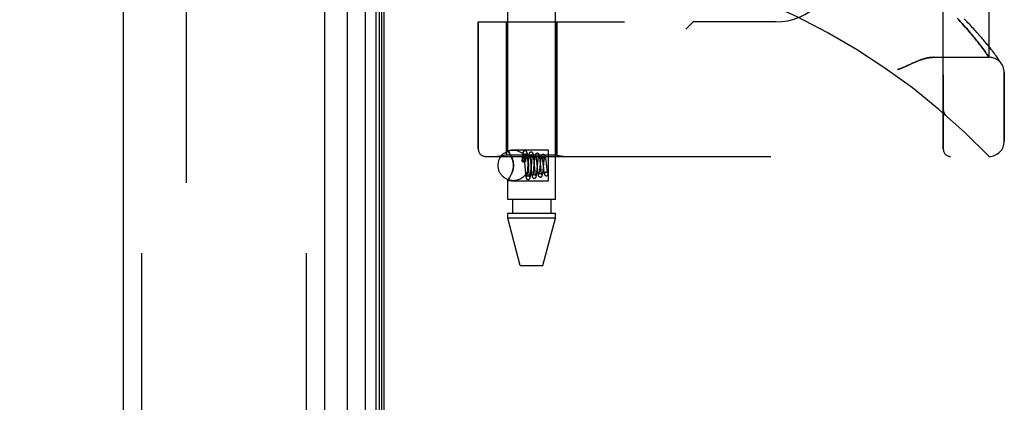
# Model space of a CAD drawing. Header units: inches. Extents: x 0 to 212, y 0 to 138.
# Tile 240 of 256: x 108.29 to 112.32, y 56.81 to 58.37. Entities that reach past the tile are written whole.
import ezdxf

# ---------------------------------------------------------------- set-up
doc = ezdxf.new("R2010")
doc.units = ezdxf.units.IN
doc.header["$LTSCALE"] = 11.6875
doc.header["$MEASUREMENT"] = 0
doc.linetypes.add('HIDDEN', pattern=[0.2, 0.1, -0.1])
doc.layers.get('0').update_dxf_attribs({"linetype": 'CONTINUOUS'})
for name, color, linetype in [('DEFAULT_2', 8, 'HIDDEN'), ('DIMENSIONS', 7, 'CONTINUOUS'), ('LEFTHAND_DOOR_ASSEMBLY', 7, 'CONTINUOUS'), ('RIGHTHAND_DOOR_ASSEMBLY', 7, 'CONTINUOUS')]:
    doc.layers.add(name, color=color, linetype=linetype)
doc.styles.get("Standard").update_dxf_attribs({"font": 'arial.ttf'})
doc.dimstyles.new('DIMSTYLE_1', dxfattribs={"dimtxt": 0.9375, "dimasz": 1.25, "dimexe": 0.09, "dimexo": 0.07, "dimgap": 0.0375, "dimtad": 0, "dimtih": 1, "dimtoh": 1, "dimzin": 4, "dimdsep": 46, "dimtxsty": 'Standard', "dimblk": '_FILLED', "dimblk1": '_FILLED', "dimblk2": '_FILLED', "dimcen": 0.09, "dimadec": 3, "dimazin": 1, "dimtfac": 1, "dimtdec": 3, "dimtofl": 0, "dimtmove": 0, "dimatfit": 3, "dimldrblk": '_FILLED', "dimfxl": 0, "dimtolj": 1, "dimtzin": 4, "dimarcsym": 0})

# ---------------------------------------------------------------- blocks, each defined once
blk = doc.blocks.new('_FILLED')
at = {"color": 0, "linetype": 'ByBlock'}
blk.add_solid([(0, 0), (-1, 0.2), (-1, -0.2)], dxfattribs=at)
blk = doc.blocks.new('*D12')
at = {"layer": 'DIMENSIONS', "color": 2, "linetype": 'Continuous'}
for p, q in [((109.0088, 97.5397), (104.7621, 97.5397)), ((105.8871, 97.5397), (105.8871, 68.4772)), ((105.8871, 37.5397), (105.8871, 66.6022)), ((109.0198, 37.5397), (104.7621, 37.5397))]:
    blk.add_line(p, q, dxfattribs=at)
at = {"layer": 'DIMENSIONS', "color": 2, "linetype": 'Continuous', "xscale": 1.25, "yscale": 1.25, "zscale": 1.25}
for p, rotation in [((105.8871, 97.5397), 90), ((105.8871, 37.5397), 270)]:
    blk.add_blockref('_FILLED', p, dxfattribs=dict(at, rotation=rotation))
at = {"layer": 'DIMENSIONS', "color": 2, "linetype": 'Continuous', "insert": (105.8871, 68.0084), "char_height": 0.9375, "width": 3.276022, "attachment_point": 2, "line_spacing_factor": 0.9}
blk.add_mtext('60.00', dxfattribs=at)

msp = doc.modelspace()

# ---------------------------------------------------------------- linework, layer by layer
at = {"color": 3, "linetype": 'Continuous'}
msp.add_line((109.7798, 37.6437), (109.7798, 97.4357), dxfattribs=at)
at = {"layer": 'DEFAULT_2', "color": 8, "linetype": 'HIDDEN'}
msp.add_line((108.9673, 96.2741), (108.9673, 38.8052), dxfattribs=at)
at = {"layer": 'LEFTHAND_DOOR_ASSEMBLY', "color": 8, "linetype": 'HIDDEN'}
for p, q in [((108.7848, 97.1547), (108.7848, 37.9247)), ((109.4598, 97.1547), (109.4598, 37.9247)), ((112.0713, 57.8434), (112.0713, 60.4859)), ((112.2588, 58.2197), (112.2588, 60.1097)), ((110.7338, 59.9647), (110.7338, 58.3647)), ((111.0463, 59.9647), (111.0463, 58.3647)), ((110.1651, 58.3647), (110.7638, 58.3647)), ((110.1651, 58.3647), (110.1651, 57.8434)), ((110.2808, 58.3647), (110.2808, 57.8187)), ((110.4868, 58.3647), (110.4868, 57.8187)), ((111.0463, 58.3647), (111.0163, 58.3347)), ((111.3838, 58.3647), (111.0463, 58.3647)), ((112.1347, 58.3729), (112.1276, 58.3804)), ((112.1415, 58.3656), (112.1347, 58.3729)), ((112.148, 58.3585), (112.1415, 58.3656)), ((112.1542, 58.3517), (112.148, 58.3585)), ((112.1601, 58.3451), (112.1542, 58.3517)), ((112.1658, 58.3387), (112.1601, 58.3451)), ((112.1712, 58.3325), (112.1658, 58.3387)), ((112.1765, 58.3265), (112.1712, 58.3325)), ((112.1815, 58.3206), (112.1765, 58.3265)), ((112.1863, 58.3149), (112.1815, 58.3206)), ((112.1909, 58.3094), (112.1863, 58.3149)), ((112.1953, 58.3041), (112.1909, 58.3094)), ((112.1995, 58.2989), (112.1953, 58.3041)), ((112.2036, 58.2939), (112.1995, 58.2989)), ((112.2075, 58.2891), (112.2036, 58.2939)), ((112.2112, 58.2844), (112.2075, 58.2891)), ((112.2148, 58.2798), (112.2112, 58.2844)), ((112.2457, 58.2797), (112.2392, 58.2875)), ((112.2182, 58.2754), (112.2148, 58.2798)), ((112.2215, 58.2711), (112.2182, 58.2754)), ((112.2247, 58.267), (112.2215, 58.2711)), ((112.2292, 58.261), (112.2247, 58.267)), ((112.2334, 58.2554), (112.2292, 58.261)), ((112.2373, 58.2501), (112.2334, 58.2554)), ((112.241, 58.2451), (112.2373, 58.2501)), ((112.2444, 58.2404), (112.241, 58.2451)), ((112.2517, 58.2723), (112.2457, 58.2797)), ((112.2574, 58.2652), (112.2517, 58.2723)), ((112.2628, 58.2585), (112.2574, 58.2652)), ((112.2677, 58.2522), (112.2628, 58.2585)), ((112.2724, 58.2461), (112.2677, 58.2522)), ((112.2767, 58.2405), (112.2724, 58.2461)), ((112.0308, 58.2197), (112.2588, 58.2197)), ((112.2475, 58.236), (112.2444, 58.2404)), ((112.2503, 58.232), (112.2475, 58.236)), ((112.2534, 58.2275), (112.2503, 58.232)), ((112.2563, 58.2234), (112.2534, 58.2275)), ((112.2582, 58.2206), (112.2563, 58.2234)), ((112.2807, 58.2351), (112.2767, 58.2405)), ((112.2843, 58.2301), (112.2807, 58.2351)), ((112.2877, 58.2254), (112.2843, 58.2301)), ((112.2908, 58.2211), (112.2877, 58.2254)), ((112.2937, 58.2171), (112.2908, 58.2211)), ((112.2963, 58.2134), (112.2937, 58.2171)), ((112.2986, 58.21), (112.2963, 58.2134)), ((112.3008, 58.2069), (112.2986, 58.21)), ((112.3035, 58.2028), (112.3008, 58.2069)), ((112.3058, 58.1994), (112.3035, 58.2028)), ((112.3082, 58.1958), (112.3058, 58.1994)), ((112.3102, 58.1927), (112.3082, 58.1958)), ((112.3213, 57.8759), (112.3213, 58.1572)), ((112.0713, 58.0047), (112.0713, 58.0002)), ((112.0814, 57.9822), (112.0816, 57.9821)), ((110.1951, 57.8134), (112.2588, 57.8134)), ((110.2808, 57.8187), (110.2433, 57.8134)), ((110.4868, 57.8187), (110.2808, 57.8187)), ((110.4868, 57.8187), (110.5243, 57.8134))]:
    msp.add_line(p, q, dxfattribs=at)
for points in [[(112.2392, 58.2875), (112.2358, 58.2915), (112.2323, 58.2956), (112.2287, 58.2998), (112.225, 58.3041), (112.2212, 58.3084), (112.2173, 58.3129), (112.2133, 58.3174), (112.2092, 58.322), (112.205, 58.3267), (112.2006, 58.3314), (112.1962, 58.3363), (112.1916, 58.3412), (112.1869, 58.3462), (112.1821, 58.3512), (112.1772, 58.3564), (112.1722, 58.3616), (112.1671, 58.3668), (112.1619, 58.3721), (112.1565, 58.3775)], [(112.0308, 58.2197), (112.0292, 58.2197), (112.0276, 58.2196), (112.0259, 58.2196), (112.0243, 58.2195), (112.0226, 58.2193), (112.0208, 58.2192), (112.0191, 58.219), (112.0172, 58.2188), (112.0154, 58.2186), (112.0135, 58.2183), (112.0116, 58.218), (112.0096, 58.2177), (112.0076, 58.2173), (112.0056, 58.2169), (112.0035, 58.2164), (112.0014, 58.216), (111.9992, 58.2154), (111.997, 58.2149), (111.9947, 58.2143), (111.9924, 58.2136), (111.99, 58.2129), (111.9876, 58.2122), (111.9851, 58.2114), (111.9825, 58.2105), (111.9799, 58.2097), (111.9772, 58.2087), (111.9745, 58.2077), (111.9716, 58.2066), (111.9687, 58.2055), (111.9657, 58.2043), (111.9625, 58.203), (111.9593, 58.2016), (111.9559, 58.2002), (111.9524, 58.1987), (111.9488, 58.1971), (111.945, 58.1953), (111.941, 58.1935), (111.924, 58.1856)], [(112.2588, 58.2197), (112.2588, 58.2197), (112.2582, 58.2206)], [(111.924, 58.1856), (111.9201, 58.1838), (111.9165, 58.1821), (111.9131, 58.1806), (111.9099, 58.1792), (111.9069, 58.1779), (111.9041, 58.1768), (111.9014, 58.1757), (111.899, 58.1747), (111.8966, 58.1739), (111.8943, 58.173), (111.8921, 58.1723), (111.89, 58.1716), (111.8879, 58.1709), (111.8858, 58.1703), (111.8838, 58.1697)], [(112.3113, 58.1912), (112.3112, 58.1912), (112.3102, 58.1927)], [(112.0713, 58.0045), (112.0713, 58.0041), (112.0713, 58.0035), (112.0713, 58.0029), (112.0714, 58.0023), (112.0714, 58.0016), (112.0715, 58.001), (112.0716, 58.0004), (112.0717, 57.9998), (112.0718, 57.9992), (112.0719, 57.9986), (112.0721, 57.998), (112.0722, 57.9974), (112.0724, 57.9968), (112.0725, 57.9962), (112.0727, 57.9957), (112.0729, 57.9951), (112.0731, 57.9945), (112.0733, 57.9939)], [(112.0733, 57.9939), (112.0735, 57.9934), (112.0738, 57.9928), (112.074, 57.9922), (112.0743, 57.9916), (112.0746, 57.9911), (112.0749, 57.9905), (112.0752, 57.99), (112.0755, 57.9895), (112.0758, 57.9889), (112.0761, 57.9884), (112.0764, 57.9879), (112.0768, 57.9874), (112.0771, 57.9869), (112.0775, 57.9864)], [(112.0816, 57.9821), (112.0814, 57.9823), (112.0811, 57.9825), (112.0809, 57.9827), (112.0807, 57.9829), (112.0805, 57.9831), (112.0802, 57.9833), (112.08, 57.9836), (112.0798, 57.9838), (112.0796, 57.984), (112.0794, 57.9842), (112.0792, 57.9844), (112.079, 57.9846), (112.0788, 57.9849), (112.0786, 57.9851), (112.0784, 57.9853), (112.0782, 57.9855), (112.078, 57.9858), (112.0779, 57.986), (112.0777, 57.9862), (112.0775, 57.9864)]]:
    msp.add_lwpolyline(points, dxfattribs=at)
for centre, radius, start, end in [((110.2588, 55.8896), 2.7751, 43.8884, 90), ((111.3838, 58.6147), 0.25, 270, 360), ((112.2588, 58.1572), 0.0625, 0, 90), ((110.1951, 57.8434), 0.03, 180, 270), ((112.1013, 57.8434), 0.03, 180, 270), ((112.2588, 57.8759), 0.0625, 270, 360)]:
    msp.add_arc(centre, radius, start, end, dxfattribs=at)
at = {"layer": 'RIGHTHAND_DOOR_ASSEMBLY', "color": 7, "linetype": 'Continuous'}
for p, q in [((109.7021, 37.8743), (109.7021, 97.205)), ((109.7455, 97.1961), (109.7455, 37.8832)), ((109.7592, 97.1893), (109.7592, 37.89)), ((109.6269, 97.1767), (109.6269, 37.9027)), ((109.7679, 97.187), (109.7679, 37.8924))]:
    msp.add_line(p, q, dxfattribs=at)
at = {"layer": 'RIGHTHAND_DOOR_ASSEMBLY', "color": 3, "linetype": 'Continuous'}
for p, q in [((108.7098, 97.1547), (108.7098, 37.9247)), ((109.5348, 97.1547), (109.5348, 37.9247))]:
    msp.add_line(p, q, dxfattribs=at)
at = {"layer": 'RIGHTHAND_DOOR_ASSEMBLY', "color": 8, "linetype": 'HIDDEN'}
for p, q in [((108.7848, 97.1547), (108.7848, 37.9247)), ((109.4598, 97.1547), (109.4598, 37.9247)), ((110.2858, 57.8381), (110.2858, 60.4847)), ((110.4818, 57.6367), (110.4818, 60.4847)), ((112.0713, 60.4859), (112.0713, 57.8434)), ((112.2588, 60.1097), (112.2588, 58.2197)), ((110.7338, 59.9647), (110.7338, 58.3647)), ((111.0463, 59.9647), (111.0463, 58.3647)), ((110.1651, 58.3647), (110.7638, 58.3647)), ((110.1651, 57.8434), (110.1651, 58.3647)), ((110.2808, 57.8187), (110.2808, 58.3647)), ((110.4868, 57.8187), (110.4868, 58.3647)), ((111.0163, 58.3347), (111.0463, 58.3647)), ((111.3838, 58.3647), (111.0463, 58.3647)), ((112.1274, 58.3806), (112.1345, 58.373)), ((112.1345, 58.373), (112.1414, 58.3657)), ((112.1414, 58.3657), (112.1479, 58.3587)), ((112.1479, 58.3587), (112.1541, 58.3518)), ((112.1541, 58.3518), (112.16, 58.3452)), ((112.16, 58.3452), (112.1657, 58.3388)), ((112.1657, 58.3388), (112.1712, 58.3326)), ((112.1712, 58.3326), (112.1764, 58.3265)), ((112.1764, 58.3265), (112.1814, 58.3207)), ((112.1814, 58.3207), (112.1862, 58.315)), ((112.1862, 58.315), (112.1908, 58.3095)), ((112.1908, 58.3095), (112.1952, 58.3042)), ((112.1952, 58.3042), (112.1995, 58.299)), ((112.1995, 58.299), (112.2035, 58.294)), ((112.2035, 58.294), (112.2074, 58.2891)), ((112.2074, 58.2891), (112.2112, 58.2844)), ((112.2112, 58.2844), (112.2148, 58.2798)), ((112.2457, 58.2797), (112.2392, 58.2875)), ((112.2148, 58.2798), (112.2182, 58.2754)), ((112.2182, 58.2754), (112.2215, 58.2711)), ((112.2215, 58.2711), (112.2247, 58.267)), ((112.2247, 58.267), (112.2292, 58.261)), ((112.2292, 58.261), (112.2334, 58.2554)), ((112.2334, 58.2554), (112.2374, 58.25)), ((112.2374, 58.25), (112.241, 58.245)), ((112.241, 58.245), (112.2444, 58.2403)), ((112.2518, 58.2723), (112.2457, 58.2797)), ((112.2575, 58.2652), (112.2518, 58.2723)), ((112.2628, 58.2585), (112.2575, 58.2652)), ((112.2678, 58.2521), (112.2628, 58.2585)), ((112.2724, 58.2461), (112.2678, 58.2521)), ((112.2767, 58.2404), (112.2724, 58.2461)), ((112.0308, 58.2197), (112.2588, 58.2197)), ((112.2444, 58.2403), (112.2475, 58.236)), ((112.2475, 58.236), (112.2503, 58.232)), ((112.2807, 58.2351), (112.2767, 58.2404)), ((112.2843, 58.2301), (112.2807, 58.2351)), ((112.2877, 58.2254), (112.2843, 58.2301)), ((112.2909, 58.2211), (112.2877, 58.2254)), ((112.2937, 58.2171), (112.2909, 58.2211)), ((112.2963, 58.2134), (112.2937, 58.2171)), ((112.2986, 58.21), (112.2963, 58.2134)), ((112.3008, 58.2069), (112.2986, 58.21)), ((112.3035, 58.2028), (112.3008, 58.2069)), ((112.3058, 58.1994), (112.3035, 58.2028)), ((112.3082, 58.1958), (112.3058, 58.1994)), ((112.3102, 58.1927), (112.3082, 58.1958)), ((112.3102, 58.1927), (112.3116, 58.1907)), ((112.3116, 58.1907), (112.3113, 58.1912)), ((112.3213, 58.1572), (112.3213, 57.8759)), ((112.0713, 58.0047), (112.0713, 58.0001)), ((112.0814, 57.9822), (112.0816, 57.9821)), ((110.2858, 57.8381), (110.3018, 57.8402)), ((110.2858, 57.8381), (110.2861, 57.8377)), ((110.3018, 57.8402), (110.4518, 57.8402)), ((110.4518, 57.8402), (110.4518, 57.7132)), ((110.1951, 57.8134), (112.2588, 57.8134)), ((110.2808, 57.8187), (110.2433, 57.8134)), ((110.4868, 57.8187), (110.2808, 57.8187)), ((110.2871, 57.8364), (110.2886, 57.8342)), ((110.2907, 57.8312), (110.2932, 57.8272)), ((110.2989, 57.8169), (110.3018, 57.8106)), ((110.345, 57.8014), (110.3443, 57.7933)), ((110.3454, 57.8065), (110.345, 57.8014)), ((110.345, 57.7952), (110.3452, 57.7976)), ((110.3452, 57.7976), (110.3455, 57.7998)), ((110.3455, 57.7998), (110.3457, 57.8017)), ((110.3457, 57.8017), (110.3459, 57.8035)), ((110.3508, 57.8115), (110.3508, 57.811)), ((110.3508, 57.811), (110.3509, 57.8104)), ((110.3509, 57.8104), (110.3509, 57.8098)), ((110.351, 57.8086), (110.351, 57.8078)), ((110.351, 57.8078), (110.351, 57.8068)), ((110.351, 57.8068), (110.351, 57.8056)), ((110.351, 57.8056), (110.3511, 57.8044)), ((110.3511, 57.8044), (110.3511, 57.803)), ((110.3511, 57.803), (110.3511, 57.8015)), ((110.3511, 57.8015), (110.3511, 57.7988)), ((110.3511, 57.7988), (110.3511, 57.7958)), ((110.3526, 57.8114), (110.353, 57.8075)), ((110.353, 57.8075), (110.3534, 57.8032)), ((110.3534, 57.8032), (110.354, 57.796)), ((110.3593, 57.7931), (110.3597, 57.7986)), ((110.3597, 57.7986), (110.3601, 57.8029)), ((110.3601, 57.8029), (110.3604, 57.807)), ((110.3682, 57.8054), (110.3677, 57.8106)), ((110.3687, 57.7999), (110.3682, 57.8054)), ((110.3694, 57.7912), (110.3687, 57.7999)), ((110.3778, 57.8069), (110.3782, 57.803)), ((110.3782, 57.803), (110.3786, 57.7987)), ((110.3786, 57.7987), (110.3793, 57.7916)), ((110.3846, 57.7956), (110.3851, 57.8002)), ((110.3933, 57.8015), (110.3928, 57.8067)), ((110.3938, 57.7961), (110.3933, 57.8015)), ((110.4035, 57.7973), (110.404, 57.7925)), ((110.4188, 57.7941), (110.4182, 57.7994)), ((110.4868, 57.8187), (110.5243, 57.8134)), ((110.3447, 57.7925), (110.345, 57.7952)), ((110.3518, 57.7909), (110.3511, 57.7909)), ((110.354, 57.796), (110.3549, 57.7853)), ((110.3561, 57.7704), (110.357, 57.7583)), ((110.357, 57.7583), (110.3575, 57.7525)), ((110.3664, 57.7568), (110.366, 57.752)), ((110.3671, 57.7648), (110.3664, 57.7568)), ((110.3693, 57.7912), (110.3671, 57.7648)), ((110.3698, 57.7969), (110.3693, 57.7912)), ((110.371, 57.7707), (110.3694, 57.7912)), ((110.3718, 57.7601), (110.371, 57.7707)), ((110.3725, 57.7529), (110.3718, 57.7601)), ((110.3809, 57.7726), (110.382, 57.7611)), ((110.3811, 57.7542), (110.3816, 57.7599)), ((110.3816, 57.7599), (110.384, 57.7881)), ((110.382, 57.7611), (110.3825, 57.7556)), ((110.384, 57.7881), (110.3846, 57.7956)), ((110.3915, 57.7594), (110.391, 57.7545)), ((110.392, 57.7646), (110.3915, 57.7594)), ((110.3942, 57.7883), (110.392, 57.7646)), ((110.3948, 57.7848), (110.3938, 57.7961)), ((110.3948, 57.7944), (110.3942, 57.7883)), ((110.3971, 57.7585), (110.3965, 57.7657)), ((110.3976, 57.7541), (110.3971, 57.7585)), ((110.404, 57.7925), (110.4048, 57.7846)), ((110.4048, 57.7846), (110.4068, 57.7642)), ((110.4062, 57.7569), (110.4067, 57.7625)), ((110.4067, 57.7625), (110.4088, 57.785)), ((110.4068, 57.7642), (110.4074, 57.7584)), ((110.4088, 57.785), (110.4095, 57.7926)), ((110.417, 57.7662), (110.4164, 57.761)), ((110.4191, 57.7866), (110.417, 57.7662)), ((110.4197, 57.7857), (110.4188, 57.7941)), ((110.421, 57.7716), (110.4197, 57.7857)), ((110.4218, 57.764), (110.421, 57.7716)), ((110.4223, 57.7594), (110.4218, 57.764)), ((110.4227, 57.7553), (110.4223, 57.7594)), ((110.4286, 57.7944), (110.4291, 57.79)), ((110.4317, 57.7635), (110.4338, 57.7837)), ((110.4317, 57.767), (110.4323, 57.7617)), ((110.4338, 57.7837), (110.4343, 57.7889)), ((110.4441, 57.7897), (110.4434, 57.7952)), ((110.4447, 57.7839), (110.4441, 57.7897)), ((110.4457, 57.7749), (110.4447, 57.7839)), ((110.4467, 57.7665), (110.4457, 57.7749)), ((110.4473, 57.7615), (110.4467, 57.7665)), ((110.3018, 57.7427), (110.2989, 57.7364)), ((110.3575, 57.7525), (110.3581, 57.747)), ((110.3729, 57.7486), (110.3725, 57.7529)), ((110.3733, 57.7447), (110.3729, 57.7486)), ((110.3825, 57.7556), (110.383, 57.7504)), ((110.398, 57.7501), (110.3976, 57.7541)), ((110.4443, 57.7492), (110.4429, 57.749)), ((110.4429, 57.749), (110.4442, 57.7492)), ((110.4442, 57.7342), (110.4457, 57.7343)), ((110.4443, 57.7342), (110.4457, 57.7343)), ((110.2858, 57.7152), (110.3018, 57.7132)), ((110.2858, 57.6367), (110.2858, 57.7152)), ((110.3018, 57.7132), (110.4518, 57.7132)), ((110.4818, 57.6367), (110.2858, 57.6367)), ((110.3053, 57.6367), (110.3053, 57.5817)), ((110.4623, 57.6367), (110.4623, 57.5817)), ((110.2858, 57.5817), (110.4818, 57.5817)), ((110.2858, 57.5607), (110.2858, 57.5817)), ((110.4818, 57.5607), (110.2858, 57.5607)), ((110.3373, 57.3667), (110.2858, 57.5607)), ((110.4303, 57.3667), (110.4818, 57.5607)), ((110.4818, 57.5607), (110.4818, 57.5817)), ((110.3373, 57.3667), (110.4303, 57.3667))]:
    msp.add_line(p, q, dxfattribs=at)
for points in [[(112.2392, 58.2875), (112.2358, 58.2915), (112.2323, 58.2956), (112.2288, 58.2998), (112.2251, 58.3041), (112.2213, 58.3084), (112.2174, 58.3129), (112.2133, 58.3174), (112.2092, 58.322), (112.205, 58.3267), (112.2006, 58.3314), (112.1962, 58.3362), (112.1916, 58.3412), (112.187, 58.3461), (112.1822, 58.3512), (112.1773, 58.3563), (112.1723, 58.3615), (112.1671, 58.3668), (112.1619, 58.3721), (112.1565, 58.3775)], [(111.9368, 58.1916), (111.945, 58.1953), (111.9488, 58.1971), (111.9524, 58.1987), (111.9559, 58.2002), (111.9593, 58.2016), (111.9625, 58.203), (111.9657, 58.2043), (111.9687, 58.2055), (111.9716, 58.2066), (111.9745, 58.2077), (111.9772, 58.2087), (111.9799, 58.2097), (111.9825, 58.2105), (111.9851, 58.2114), (111.9876, 58.2122), (111.99, 58.2129), (111.9924, 58.2136), (111.9947, 58.2143), (111.997, 58.2149), (111.9992, 58.2154), (112.0014, 58.216), (112.0035, 58.2164), (112.0056, 58.2169), (112.0076, 58.2173), (112.0096, 58.2177), (112.0116, 58.218), (112.0135, 58.2183), (112.0154, 58.2186), (112.0172, 58.2188), (112.0191, 58.219), (112.0208, 58.2192), (112.0226, 58.2193), (112.0243, 58.2195), (112.0259, 58.2196), (112.0276, 58.2196), (112.0292, 58.2197), (112.0308, 58.2197)], [(112.2503, 58.232), (112.2534, 58.2275), (112.2588, 58.2197)], [(111.8838, 58.1697), (111.8858, 58.1703), (111.8879, 58.1709), (111.89, 58.1716), (111.8921, 58.1723), (111.8943, 58.173), (111.8966, 58.1739), (111.899, 58.1747), (111.9014, 58.1757), (111.9041, 58.1768), (111.9069, 58.1779), (111.9099, 58.1792), (111.9131, 58.1806), (111.9165, 58.1821), (111.9201, 58.1838), (111.9368, 58.1916)], [(112.0733, 57.9938), (112.0731, 57.9944), (112.0729, 57.995), (112.0727, 57.9956), (112.0725, 57.9961), (112.0724, 57.9967), (112.0722, 57.9973), (112.0721, 57.9979), (112.0719, 57.9985), (112.0718, 57.9991), (112.0717, 57.9998), (112.0716, 58.0004), (112.0715, 58.001), (112.0715, 58.0016), (112.0714, 58.0022), (112.0713, 58.0029), (112.0713, 58.0035), (112.0713, 58.0041), (112.0713, 58.0045)], [(112.0775, 57.9865), (112.0771, 57.9869), (112.0768, 57.9874), (112.0764, 57.9879), (112.0761, 57.9884), (112.0758, 57.9889), (112.0755, 57.9894), (112.0752, 57.99), (112.0749, 57.9905), (112.0746, 57.991), (112.0743, 57.9916), (112.0741, 57.9921), (112.0738, 57.9927), (112.0736, 57.9932), (112.0733, 57.9938)], [(112.0775, 57.9865), (112.0777, 57.9862), (112.0779, 57.986), (112.078, 57.9858), (112.0782, 57.9855), (112.0784, 57.9853), (112.0786, 57.9851), (112.0788, 57.9849), (112.079, 57.9847), (112.0792, 57.9844), (112.0794, 57.9842), (112.0796, 57.984), (112.0798, 57.9838), (112.08, 57.9836), (112.0802, 57.9834), (112.0804, 57.9831), (112.0807, 57.9829), (112.0809, 57.9827), (112.0811, 57.9825), (112.0814, 57.9823), (112.0816, 57.9821)], [(110.3018, 57.8106), (110.2989, 57.8169), (110.296, 57.8225), (110.2932, 57.8272), (110.2907, 57.8312), (110.2886, 57.8342), (110.2871, 57.8364), (110.2861, 57.8377)], [(110.3018, 57.8106), (110.3035, 57.8064), (110.305, 57.8019), (110.3064, 57.7974), (110.3075, 57.7926), (110.3084, 57.7874), (110.309, 57.7821), (110.3092, 57.7767), (110.309, 57.7713), (110.3084, 57.766), (110.3075, 57.7608), (110.3064, 57.756), (110.305, 57.7514), (110.3035, 57.747), (110.3018, 57.7427)], [(110.3018, 57.7427), (110.3043, 57.7494), (110.3064, 57.7561), (110.3079, 57.763), (110.3089, 57.7699), (110.3092, 57.7768), (110.3088, 57.7837), (110.3079, 57.7906), (110.3064, 57.7973), (110.3043, 57.804), (110.3018, 57.8106)], [(110.3568, 57.8367), (110.3559, 57.8366), (110.3541, 57.8362), (110.3524, 57.8353), (110.3511, 57.8342), (110.3502, 57.8331), (110.3495, 57.8321), (110.3491, 57.8311), (110.3488, 57.8302), (110.3485, 57.8293), (110.3483, 57.8284), (110.348, 57.8274), (110.3478, 57.8263), (110.3476, 57.8251), (110.3474, 57.8238), (110.3472, 57.8223), (110.347, 57.8208), (110.3467, 57.8191), (110.3465, 57.8173), (110.3463, 57.8154), (110.3461, 57.8133), (110.3459, 57.8112), (110.3454, 57.8065)], [(110.3459, 57.8035), (110.3461, 57.805), (110.3462, 57.8057), (110.3463, 57.8064), (110.3464, 57.807), (110.3465, 57.8076), (110.3466, 57.8082), (110.3467, 57.8087), (110.3468, 57.8092), (110.3469, 57.8096), (110.3469, 57.8101), (110.347, 57.8105), (110.3471, 57.8109), (110.3472, 57.8112), (110.3472, 57.8116), (110.3473, 57.8119), (110.3474, 57.8122), (110.3475, 57.8125), (110.3475, 57.8128), (110.3476, 57.8131), (110.3476, 57.8133), (110.3477, 57.8135), (110.3478, 57.8138), (110.3478, 57.814), (110.3479, 57.8142), (110.348, 57.8144), (110.348, 57.8146), (110.3481, 57.8148), (110.3482, 57.815), (110.3482, 57.8152), (110.3483, 57.8153), (110.3484, 57.8155), (110.3484, 57.8157), (110.3485, 57.8158), (110.3486, 57.8159), (110.3486, 57.8161), (110.3487, 57.8162), (110.3488, 57.8163), (110.3488, 57.8164), (110.3489, 57.8165), (110.349, 57.8166), (110.3491, 57.8166), (110.3492, 57.8167), (110.3493, 57.8167), (110.3494, 57.8167), (110.3495, 57.8167), (110.3497, 57.8166), (110.3498, 57.8165), (110.3499, 57.8163), (110.35, 57.8161), (110.3501, 57.8159), (110.3501, 57.8158), (110.3502, 57.8156), (110.3502, 57.8154), (110.3503, 57.8153), (110.3503, 57.8152), (110.3503, 57.815), (110.3504, 57.8149), (110.3504, 57.8148), (110.3504, 57.8146), (110.3504, 57.8145), (110.3505, 57.8144), (110.3505, 57.8143), (110.3505, 57.8141), (110.3505, 57.814), (110.3505, 57.8139), (110.3506, 57.8137), (110.3506, 57.8136), (110.3506, 57.8134), (110.3506, 57.8133), (110.3506, 57.8131), (110.3507, 57.813), (110.3507, 57.8128), (110.3507, 57.8126), (110.3507, 57.8124), (110.3507, 57.8122), (110.3507, 57.812), (110.3508, 57.8118), (110.3508, 57.8115)], [(110.3567, 57.8217), (110.3556, 57.8218), (110.3541, 57.8222), (110.3528, 57.8229), (110.3518, 57.8237), (110.3512, 57.8244), (110.3508, 57.825), (110.3506, 57.8253), (110.3506, 57.8254)], [(110.3506, 57.8254), (110.3506, 57.8254), (110.3506, 57.8253), (110.3507, 57.825), (110.3508, 57.8245), (110.3509, 57.824), (110.3511, 57.8232), (110.3512, 57.8224), (110.3514, 57.8214), (110.3516, 57.8203), (110.3517, 57.8191), (110.3519, 57.8178), (110.3521, 57.8163), (110.3523, 57.8148), (110.3525, 57.8131), (110.3526, 57.8114)], [(110.3509, 57.8098), (110.3509, 57.8091), (110.351, 57.8086)], [(110.3629, 57.8253), (110.3629, 57.8253), (110.3629, 57.8254), (110.3628, 57.8253), (110.3627, 57.8249), (110.3622, 57.8243), (110.3615, 57.8236), (110.3604, 57.8227), (110.359, 57.8221), (110.3574, 57.8217), (110.3567, 57.8217)], [(110.3677, 57.8106), (110.3675, 57.813), (110.3672, 57.8153), (110.367, 57.8175), (110.3667, 57.8194), (110.3665, 57.8213), (110.3663, 57.8229), (110.366, 57.8244), (110.3658, 57.8258), (110.3656, 57.827), (110.3653, 57.8281), (110.3651, 57.8291), (110.3648, 57.8301), (110.3644, 57.831), (110.364, 57.832), (110.3634, 57.8331), (110.3625, 57.8342), (110.3611, 57.8353), (110.3594, 57.8362), (110.3576, 57.8366), (110.3568, 57.8367)], [(110.3604, 57.807), (110.3608, 57.8107), (110.361, 57.8125), (110.3612, 57.8141), (110.3613, 57.8157), (110.3615, 57.8172), (110.3617, 57.8185), (110.3618, 57.8198), (110.362, 57.8209), (110.3622, 57.8219), (110.3623, 57.8228), (110.3625, 57.8236), (110.3626, 57.8242), (110.3627, 57.8247), (110.3628, 57.8251), (110.3629, 57.8253)], [(110.3818, 57.8317), (110.3808, 57.8316), (110.3789, 57.8311), (110.3771, 57.8301), (110.3758, 57.829), (110.3749, 57.8278), (110.3743, 57.8267), (110.3739, 57.8257), (110.3735, 57.8247), (110.3733, 57.8237), (110.373, 57.8226), (110.3727, 57.8214), (110.3725, 57.8201), (110.3722, 57.8186), (110.372, 57.817), (110.3718, 57.8153), (110.3715, 57.8135), (110.3713, 57.8115), (110.371, 57.8093), (110.3708, 57.8071), (110.3705, 57.8047), (110.3703, 57.8022), (110.3698, 57.7969)], [(110.3757, 57.8202), (110.3757, 57.8203), (110.3757, 57.8201), (110.3758, 57.8198), (110.3759, 57.8193), (110.3761, 57.8186), (110.3763, 57.8178), (110.3764, 57.8169), (110.3766, 57.8158), (110.3768, 57.8146), (110.377, 57.8133), (110.3772, 57.8119), (110.3774, 57.8103), (110.3776, 57.8086), (110.3778, 57.8069)], [(110.3817, 57.8167), (110.3806, 57.8168), (110.3792, 57.8172), (110.3779, 57.8178), (110.377, 57.8186), (110.3763, 57.8193), (110.3759, 57.8198), (110.3757, 57.8202), (110.3757, 57.8202)], [(110.3928, 57.8067), (110.3925, 57.8091), (110.3922, 57.8114), (110.392, 57.8136), (110.3917, 57.8155), (110.3914, 57.8174), (110.3912, 57.819), (110.3909, 57.8205), (110.3907, 57.8218), (110.3904, 57.823), (110.3901, 57.8241), (110.3898, 57.8251), (110.3895, 57.8261), (110.389, 57.8271), (110.3883, 57.8282), (110.3874, 57.8293), (110.386, 57.8304), (110.3843, 57.8312), (110.3825, 57.8316), (110.3817, 57.8317)], [(110.3877, 57.8199), (110.3877, 57.8201), (110.3878, 57.8203), (110.3878, 57.8202), (110.3876, 57.8199), (110.3872, 57.8193), (110.3865, 57.8186), (110.3854, 57.8178), (110.384, 57.8171), (110.3824, 57.8167), (110.3817, 57.8167)], [(110.3851, 57.8002), (110.3855, 57.8043), (110.3857, 57.8063), (110.3859, 57.8081), (110.3861, 57.8098), (110.3863, 57.8114), (110.3865, 57.8129), (110.3867, 57.8143), (110.3868, 57.8156), (110.387, 57.8167), (110.3872, 57.8177), (110.3874, 57.8185), (110.3875, 57.8192), (110.3876, 57.8198), (110.3877, 57.8199)], [(110.4067, 57.8267), (110.4058, 57.8266), (110.4038, 57.8261), (110.4021, 57.8251), (110.4008, 57.8239), (110.3999, 57.8228), (110.3992, 57.8216), (110.3988, 57.8205), (110.3984, 57.8194), (110.3981, 57.8182), (110.3977, 57.8169), (110.3974, 57.8154), (110.3971, 57.8138), (110.3968, 57.8119), (110.3965, 57.8099), (110.3963, 57.8077), (110.396, 57.8054), (110.3957, 57.8028), (110.3954, 57.8001), (110.3948, 57.7944)], [(110.4067, 57.8117), (110.4057, 57.8118), (110.4043, 57.8122), (110.403, 57.8128), (110.402, 57.8135), (110.4014, 57.8142), (110.401, 57.8148), (110.4008, 57.8151), (110.4008, 57.8151)], [(110.4008, 57.8151), (110.4008, 57.8151), (110.4008, 57.8149), (110.401, 57.8146), (110.4011, 57.814), (110.4013, 57.8132), (110.4015, 57.8123), (110.4017, 57.8113), (110.4019, 57.81), (110.4021, 57.8086), (110.4023, 57.8071), (110.4025, 57.8054), (110.4028, 57.8036), (110.403, 57.8016), (110.4033, 57.7995), (110.4035, 57.7973)], [(110.4182, 57.7994), (110.418, 57.8019), (110.4177, 57.8043), (110.4174, 57.8066), (110.4171, 57.8087), (110.4168, 57.8107), (110.4165, 57.8126), (110.4162, 57.8143), (110.416, 57.8158), (110.4157, 57.8172), (110.4154, 57.8184), (110.415, 57.8196), (110.4147, 57.8206), (110.4142, 57.8217), (110.4135, 57.8229), (110.4126, 57.8241), (110.4112, 57.8253), (110.4095, 57.8262), (110.4076, 57.8266), (110.4067, 57.8267)], [(110.4125, 57.8147), (110.4126, 57.8149), (110.4127, 57.8151), (110.4127, 57.8151), (110.4125, 57.8148), (110.4121, 57.8142), (110.4114, 57.8135), (110.4102, 57.8127), (110.4088, 57.812), (110.4073, 57.8117), (110.4067, 57.8117)], [(110.4095, 57.7926), (110.41, 57.7972), (110.4102, 57.7993), (110.4105, 57.8014), (110.4107, 57.8033), (110.4109, 57.8051), (110.4111, 57.8068), (110.4113, 57.8083), (110.4116, 57.8097), (110.4118, 57.811), (110.412, 57.8121), (110.4122, 57.8131), (110.4123, 57.8139), (110.4125, 57.8145), (110.4125, 57.8147)], [(110.4317, 57.8217), (110.4308, 57.8216), (110.4288, 57.8211), (110.4271, 57.8201), (110.4257, 57.8189), (110.4248, 57.8177), (110.4241, 57.8165), (110.4237, 57.8154), (110.4233, 57.8142), (110.4229, 57.813), (110.4226, 57.8116), (110.4223, 57.8101), (110.4219, 57.8085), (110.4216, 57.8066), (110.4213, 57.8046), (110.421, 57.8024), (110.4207, 57.8001), (110.4204, 57.7976), (110.4201, 57.795), (110.4197, 57.7923), (110.4191, 57.7866)], [(110.4317, 57.8067), (110.4311, 57.8067), (110.4296, 57.807), (110.4282, 57.8076), (110.4272, 57.8084), (110.4265, 57.8091), (110.4261, 57.8096), (110.4259, 57.8099), (110.4259, 57.81)], [(110.4259, 57.81), (110.426, 57.8098), (110.4261, 57.8094), (110.4263, 57.8088), (110.4264, 57.808), (110.4266, 57.8071), (110.4269, 57.806), (110.4271, 57.8047), (110.4273, 57.8033), (110.4276, 57.8018), (110.4278, 57.8001), (110.428, 57.7984), (110.4283, 57.7964), (110.4286, 57.7944)], [(110.4434, 57.7952), (110.4431, 57.7978), (110.4428, 57.8002), (110.4425, 57.8025), (110.4422, 57.8046), (110.4419, 57.8065), (110.4416, 57.8083), (110.4413, 57.8099), (110.4409, 57.8114), (110.4406, 57.8127), (110.4403, 57.8138), (110.44, 57.8149), (110.4396, 57.816), (110.4391, 57.817), (110.4384, 57.8182), (110.4374, 57.8193), (110.436, 57.8204), (110.4343, 57.8212), (110.4325, 57.8216), (110.4317, 57.8217)], [(110.4373, 57.8093), (110.4374, 57.8096), (110.4375, 57.8099), (110.4375, 57.81), (110.4374, 57.8098), (110.437, 57.8092), (110.4363, 57.8084), (110.4352, 57.8076), (110.4338, 57.807), (110.4323, 57.8067), (110.4317, 57.8067)], [(110.4343, 57.7889), (110.4349, 57.7937), (110.4351, 57.7959), (110.4354, 57.798), (110.4356, 57.7999), (110.4359, 57.8017), (110.4362, 57.8033), (110.4364, 57.8048), (110.4366, 57.8062), (110.4369, 57.8073), (110.4371, 57.8083), (110.4373, 57.8091), (110.4373, 57.8093)], [(110.3443, 57.7933), (110.3444, 57.7936), (110.3449, 57.7941), (110.3457, 57.7946), (110.3469, 57.795), (110.3484, 57.7953), (110.35, 57.7954), (110.3518, 57.7955)], [(110.3447, 57.7925), (110.3444, 57.793), (110.3443, 57.7933)], [(110.3447, 57.7925), (110.3464, 57.7921), (110.348, 57.7917), (110.3495, 57.7913), (110.3511, 57.7909)], [(110.3511, 57.7958), (110.3511, 57.7922), (110.3511, 57.7909)], [(110.3518, 57.7955), (110.3538, 57.7954), (110.3555, 57.7952), (110.3571, 57.7948), (110.3583, 57.7944), (110.359, 57.7938), (110.3593, 57.7932), (110.3593, 57.7931)], [(110.3593, 57.7931), (110.359, 57.7926), (110.3583, 57.792), (110.3571, 57.7916), (110.3555, 57.7912), (110.3538, 57.791), (110.3518, 57.7909)], [(110.3549, 57.7853), (110.3556, 57.7765), (110.3561, 57.7704)], [(110.3793, 57.7916), (110.3804, 57.7783), (110.3809, 57.7726)], [(110.3942, 57.7242), (110.395, 57.7242), (110.3968, 57.7246), (110.3985, 57.7254), (110.3998, 57.7265), (110.4008, 57.7276), (110.4015, 57.7288), (110.402, 57.7298), (110.4024, 57.7309), (110.4027, 57.732), (110.403, 57.7333), (110.4033, 57.7346), (110.4036, 57.7362), (110.4039, 57.7379), (110.4042, 57.7397), (110.4045, 57.7418), (110.4048, 57.744), (110.4051, 57.7464), (110.4053, 57.7489), (110.4056, 57.7515), (110.4062, 57.7569)], [(110.3965, 57.7657), (110.3953, 57.7791), (110.3948, 57.7848)], [(110.4074, 57.7584), (110.4077, 57.7555), (110.4081, 57.7527), (110.4084, 57.7501), (110.4087, 57.7476), (110.4091, 57.7453), (110.4094, 57.7432), (110.4097, 57.7413), (110.4101, 57.7396), (110.4104, 57.7381), (110.4108, 57.7367), (110.4112, 57.7355), (110.4117, 57.7343), (110.4123, 57.7331), (110.4133, 57.7319), (110.4146, 57.7307), (110.4163, 57.7298), (110.4182, 57.7292), (110.4192, 57.7292)], [(110.4164, 57.761), (110.4159, 57.7563), (110.4156, 57.7541), (110.4154, 57.7521), (110.4151, 57.7502), (110.4149, 57.7485), (110.4146, 57.7469), (110.4144, 57.7455), (110.4142, 57.7442), (110.414, 57.7432), (110.4138, 57.7423), (110.4136, 57.7416), (110.4135, 57.7413)], [(110.4192, 57.7292), (110.42, 57.7292), (110.4219, 57.7296), (110.4236, 57.7305), (110.425, 57.7316), (110.4259, 57.7328), (110.4266, 57.734), (110.4271, 57.735), (110.4275, 57.7361), (110.4279, 57.7373), (110.4282, 57.7386), (110.4285, 57.74), (110.4288, 57.7416), (110.4291, 57.7434), (110.4294, 57.7453), (110.4297, 57.7475), (110.4301, 57.7498), (110.4304, 57.7523), (110.4307, 57.755), (110.431, 57.7577), (110.4317, 57.7635)], [(110.4291, 57.79), (110.4299, 57.7828), (110.4302, 57.7803)], [(110.4302, 57.7803), (110.4308, 57.775), (110.4317, 57.767)], [(110.4323, 57.7617), (110.4326, 57.7592), (110.4329, 57.7567), (110.4332, 57.7544), (110.4336, 57.7522), (110.4339, 57.7501), (110.4342, 57.7481), (110.4346, 57.7463), (110.4349, 57.7446), (110.4353, 57.7431), (110.4357, 57.7418), (110.4361, 57.7405), (110.4366, 57.7393), (110.4373, 57.7381), (110.4382, 57.7369), (110.4396, 57.7357), (110.4414, 57.7347), (110.4433, 57.7342), (110.4442, 57.7342)], [(110.4499, 57.7461), (110.4499, 57.746), (110.45, 57.7459), (110.4499, 57.7461), (110.4498, 57.7465), (110.4496, 57.7471), (110.4494, 57.748), (110.4492, 57.749), (110.4489, 57.7503), (110.4487, 57.7517), (110.4484, 57.7533), (110.4481, 57.7551), (110.4478, 57.7571), (110.4476, 57.7592), (110.4473, 57.7615)], [(110.2858, 57.7152), (110.2861, 57.7156), (110.2871, 57.7169)], [(110.296, 57.7309), (110.2932, 57.7261), (110.2907, 57.7221), (110.2886, 57.7191), (110.2871, 57.7169), (110.2861, 57.7156)], [(110.2886, 57.7191), (110.2907, 57.7221), (110.2932, 57.7261)], [(110.296, 57.7309), (110.2989, 57.7364), (110.3018, 57.7427)], [(110.3581, 57.747), (110.3583, 57.7445), (110.3586, 57.742), (110.3588, 57.7398), (110.3591, 57.7377), (110.3593, 57.7357), (110.3595, 57.7339), (110.3598, 57.7323), (110.36, 57.7308), (110.3603, 57.7295), (110.3605, 57.7283), (110.3608, 57.7272), (110.3611, 57.7261), (110.3614, 57.7252), (110.3618, 57.7242), (110.3624, 57.7231), (110.3633, 57.7219), (110.3646, 57.7207), (110.3663, 57.7198), (110.3683, 57.7192), (110.3693, 57.7192)], [(110.3632, 57.7308), (110.3632, 57.7306), (110.3631, 57.7305), (110.3632, 57.7306), (110.3634, 57.731), (110.3638, 57.7315), (110.3644, 57.7322), (110.3654, 57.733), (110.3667, 57.7337), (110.3682, 57.7341), (110.3692, 57.7342)], [(110.366, 57.752), (110.3656, 57.7476), (110.3654, 57.7456), (110.3651, 57.7437), (110.3649, 57.7419), (110.3648, 57.7402), (110.3646, 57.7386), (110.3644, 57.7372), (110.3642, 57.7359), (110.364, 57.7347), (110.3638, 57.7337), (110.3637, 57.7327), (110.3635, 57.732), (110.3634, 57.7314), (110.3633, 57.7309), (110.3632, 57.7308)], [(110.3692, 57.7192), (110.37, 57.7192), (110.3718, 57.7196), (110.3735, 57.7205), (110.3748, 57.7215), (110.3758, 57.7226), (110.3764, 57.7237), (110.3769, 57.7247), (110.3773, 57.7257), (110.3776, 57.7267), (110.3778, 57.7278), (110.3781, 57.7289), (110.3784, 57.7303), (110.3786, 57.7317), (110.3789, 57.7333), (110.3791, 57.7351), (110.3794, 57.737), (110.3796, 57.7391), (110.3799, 57.7413), (110.3801, 57.7437), (110.3804, 57.7462), (110.3806, 57.7488), (110.3811, 57.7542)], [(110.3692, 57.7342), (110.3703, 57.7341), (110.372, 57.7336), (110.3735, 57.7327), (110.3745, 57.7318), (110.375, 57.7311), (110.3753, 57.7307), (110.3754, 57.7305), (110.3753, 57.7305)], [(110.3753, 57.7305), (110.3753, 57.7306), (110.3753, 57.7308), (110.3752, 57.7312), (110.375, 57.7318), (110.3749, 57.7325), (110.3747, 57.7334), (110.3746, 57.7343), (110.3744, 57.7355), (110.3742, 57.7367), (110.374, 57.7381), (110.3738, 57.7396), (110.3736, 57.7412), (110.3735, 57.7429), (110.3733, 57.7447)], [(110.383, 57.7504), (110.3833, 57.748), (110.3835, 57.7457), (110.3838, 57.7435), (110.3841, 57.7415), (110.3843, 57.7396), (110.3846, 57.7379), (110.3848, 57.7363), (110.3851, 57.7349), (110.3854, 57.7335), (110.3857, 57.7324), (110.386, 57.7313), (110.3863, 57.7302), (110.3868, 57.7292), (110.3874, 57.7281), (110.3883, 57.7269), (110.3896, 57.7257), (110.3914, 57.7247), (110.3933, 57.7242), (110.3943, 57.7242)], [(110.3884, 57.7363), (110.3883, 57.736), (110.3883, 57.7357), (110.3882, 57.7356), (110.3883, 57.7358), (110.3886, 57.7362), (110.3891, 57.7369), (110.39, 57.7377), (110.3914, 57.7385), (110.393, 57.739), (110.3942, 57.7392)], [(110.391, 57.7545), (110.3905, 57.7501), (110.3903, 57.7481), (110.39, 57.7462), (110.3898, 57.7445), (110.3896, 57.7429), (110.3894, 57.7414), (110.3892, 57.7401), (110.389, 57.739), (110.3888, 57.738), (110.3886, 57.7372), (110.3885, 57.7365), (110.3884, 57.7363)], [(110.3942, 57.7392), (110.3952, 57.7391), (110.3969, 57.7386), (110.3984, 57.7378), (110.3994, 57.7369), (110.3999, 57.7362), (110.4002, 57.7358), (110.4003, 57.7356), (110.4002, 57.7357)], [(110.4002, 57.7357), (110.4002, 57.7357), (110.4001, 57.7359), (110.4, 57.7364), (110.3999, 57.7369), (110.3997, 57.7377), (110.3996, 57.7386), (110.3994, 57.7396), (110.3992, 57.7407), (110.399, 57.742), (110.3988, 57.7434), (110.3986, 57.7449), (110.3984, 57.7465), (110.3982, 57.7483), (110.398, 57.7501)], [(110.4135, 57.7413), (110.4134, 57.7411), (110.4134, 57.7408), (110.4133, 57.7408), (110.4135, 57.7411), (110.4138, 57.7416), (110.4144, 57.7422), (110.4154, 57.743), (110.4166, 57.7436), (110.4181, 57.7441), (110.4192, 57.7442)], [(110.4192, 57.7442), (110.4202, 57.7441), (110.4219, 57.7436), (110.4233, 57.7428), (110.4243, 57.7419), (110.4248, 57.7413), (110.425, 57.7409)], [(110.425, 57.7409), (110.4251, 57.7409), (110.4251, 57.7407), (110.4251, 57.7409), (110.425, 57.7412), (110.4248, 57.7417), (110.4247, 57.7424), (110.4245, 57.7433), (110.4243, 57.7443), (110.4241, 57.7455), (110.4239, 57.7468), (110.4236, 57.7482), (110.4234, 57.7498), (110.4232, 57.7515), (110.423, 57.7533), (110.4227, 57.7553)], [(110.4429, 57.749), (110.4423, 57.7489), (110.4406, 57.7481), (110.439, 57.747), (110.4378, 57.7454), (110.4371, 57.7436), (110.4368, 57.7417), (110.4371, 57.7397), (110.4378, 57.7379), (110.439, 57.7364), (110.4406, 57.7352), (110.4423, 57.7345), (110.4443, 57.7342)], [(110.4442, 57.7492), (110.4451, 57.7491), (110.4467, 57.7486), (110.4481, 57.7479), (110.4491, 57.7471), (110.4496, 57.7465), (110.4499, 57.7461)], [(110.4457, 57.7343), (110.4463, 57.7345), (110.448, 57.7352), (110.4496, 57.7364), (110.4508, 57.7379), (110.4515, 57.7397), (110.4518, 57.7417), (110.4515, 57.7436), (110.4508, 57.7454), (110.4496, 57.747), (110.448, 57.7481), (110.4463, 57.7489), (110.4443, 57.7492)]]:
    msp.add_lwpolyline(points, dxfattribs=at)
msp.add_circle((110.3088, 57.7767), 0.0625, dxfattribs=at)
for centre, radius, start, end in [((110.2588, 55.8896), 2.7751, 43.8884, 90), ((111.3838, 58.6147), 0.25, 270, 360), ((112.2588, 58.1572), 0.0625, 0, 90), ((110.1951, 57.8434), 0.03, 180, 270), ((112.1013, 57.8434), 0.03, 180, 270), ((112.2588, 57.8759), 0.0625, 270, 360)]:
    msp.add_arc(centre, radius, start, end, dxfattribs=at)

# ---------------------------------------------------------------- dimensions: what is measured, and where the dimension line sits
at = {"layer": 'DIMENSIONS', "color": 2, "linetype": 'Continuous'}
dim = msp.add_linear_dim(base=(105.8871, 97.5397), p1=(109.0898, 37.5397), p2=(109.0788, 97.5397), angle=90, dimstyle='DIMSTYLE_1', dxfattribs=at)
dim.commit()
dim.dimension.update_dxf_attribs({"geometry": '*D12', "text_midpoint": (105.8799, 67.5344), "dimtype": 160})

doc.saveas('drawing.dxf')
